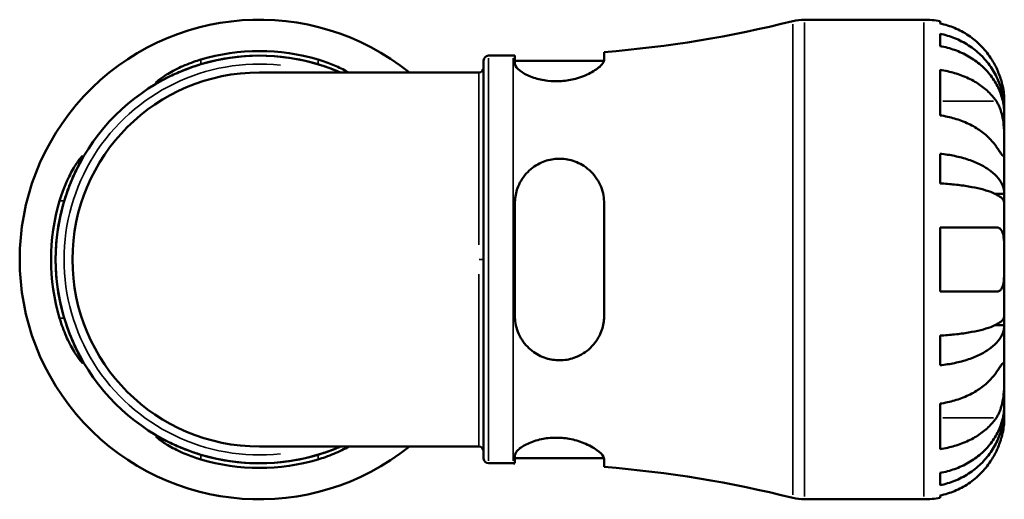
# Model space of a CAD drawing. Header units: millimetres. Extents: x 0 to 903, y 0 to 680.
# Tile 5 of 11: x 305 to 401, y 451 to 498. Entities that reach past the tile are written whole.
import ezdxf

# ---------------------------------------------------------------- set-up
doc = ezdxf.new("R2010")
doc.units = ezdxf.units.MM
doc.layers.add('Visible (ISO)', color=7, linetype='Continuous', lineweight=50)
doc.layers.add('Visible Narrow (ISO)', color=7, linetype='Continuous', lineweight=35)

msp = doc.modelspace()

# ---------------------------------------------------------------- linework, layer by layer
at = {"layer": 'Visible (ISO)'}
for p, q in [((381.85, 498.028), (393.549, 498.028)), ((395.124, 497.869), (395.124, 497.655)), ((395.124, 496.647), (395.124, 495.439)), ((350.867, 494.503), (353.277, 494.503)), ((353.459, 494.503), (353.459, 493.731)), ((362.209, 494.099), (362.209, 494.857)), ((350.397, 455.023), (350.397, 494.033)), ((353.459, 494.003), (362.197, 494.003)), ((349.927, 492.858), (328.424, 492.858)), ((395.124, 493.109), (395.124, 488.654)), ((401.424, 489.147), (401.424, 490.153)), ((401.424, 489.147), (401.412, 489.147)), ((401.424, 488.765), (401.424, 489.147)), ((401.424, 485.576), (401.424, 488.765)), ((401.424, 480.966), (401.424, 485.576)), ((395.124, 484.898), (395.124, 481.982)), ((401.424, 480.966), (400.516, 480.966)), ((401.424, 480.042), (401.424, 480.966)), ((353.459, 480.028), (353.459, 469.028)), ((362.209, 469.028), (362.209, 480.028)), ((401.424, 474.528), (401.424, 480.042)), ((395.124, 477.678), (395.124, 471.378)), ((401.424, 469.013), (401.424, 474.528)), ((401.424, 468.09), (401.424, 469.013)), ((401.424, 468.09), (400.516, 468.09)), ((401.424, 463.479), (401.424, 468.09)), ((395.124, 467.074), (395.124, 464.158)), ((401.424, 460.291), (401.424, 463.479)), ((395.124, 460.402), (395.124, 455.947)), ((401.424, 459.908), (401.412, 459.908)), ((401.424, 459.908), (401.424, 460.291)), ((401.424, 458.903), (401.424, 459.908)), ((328.424, 456.198), (349.927, 456.198)), ((350.867, 454.553), (353.277, 454.553)), ((353.459, 455.325), (353.459, 454.553)), ((353.459, 455.053), (362.197, 455.053)), ((362.209, 454.199), (362.209, 454.957)), ((395.124, 453.617), (395.124, 452.409)), ((381.85, 451.028), (393.549, 451.028)), ((395.124, 451.401), (395.124, 451.187))]:
    msp.add_line(p, q, dxfattribs=at)
for centre, radius, start, end in [((328.424, 474.528), 23.5, 51.26058, 308.73942), ((381.85, 493.328), 4.7, 90, 104.06572), ((393.549, 490.153), 7.875, 78.46304, 90), ((353.277, 607.372), 112.869, 274.53916, 284.06572), ((328.424, 474.528), 19.975, 66.58449, 293.41551), ((328.424, 474.528), 20.419, 73.64402, 106.35598), ((328.424, 474.528), 19.975, 73.27029, 106.72971), ((350.867, 494.033), 0.47, 90, 180), ((353.277, 607.372), 112.869, 270, 270.09264), ((349.927, 493.328), 0.47, 270, 0), ((328.424, 474.528), 18.33, 90, 270), ((328.424, 474.528), 20.419, 163.64402, 196.35598), ((328.424, 474.528), 19.975, 163.27029, 196.72971), ((349.927, 455.728), 0.47, 0, 90), ((328.424, 474.528), 19.975, 253.27029, 286.72971), ((328.424, 474.528), 20.419, 253.64402, 286.35598), ((350.867, 455.023), 0.47, 180, 270), ((353.277, 341.684), 112.869, 89.90736, 90), ((353.277, 341.684), 112.869, 75.93428, 85.46084), ((381.85, 455.728), 4.7, 255.93428, 270), ((393.549, 458.903), 7.875, 270, 281.53696)]:
    msp.add_arc(centre, radius, start, end, dxfattribs=at)
for points, knots in [([(400.647, 493.303), (400.489, 493.636), (400.3, 493.973), (399.792, 494.739), (399.449, 495.153), (398.76, 495.846), (398.352, 496.189), (397.471, 496.78), (397, 497.029), (396.117, 497.397), (395.626, 497.552), (395.124, 497.655)], [3.8923951, 3.8923951, 3.8923951, 3.8923951, 3.9983109, 3.9983109, 4.1454192, 4.1454192, 4.2913159, 4.2913159, 4.4372126, 4.4372126, 4.5782477, 4.5782477, 4.5782477, 4.5782477]), ([(395.124, 496.647), (395.629, 496.547), (396.123, 496.396), (397.009, 496.04), (397.48, 495.8), (398.361, 495.23), (398.77, 494.899), (399.458, 494.232), (399.8, 493.834), (400.389, 492.979), (400.637, 492.52), (401.01, 491.647), (401.169, 491.151), (401.376, 490.138), (401.424, 489.621), (401.424, 489.147)], [0.149402, 0.149402, 0.149402, 0.149402, 0.29125, 0.29125, 0.437065, 0.437065, 0.58288, 0.58288, 0.729035, 0.729035, 0.87519, 0.87519, 1.021915, 1.021915, 1.168639, 1.168639, 1.168639, 1.168639]), ([(401.424, 488.765), (401.424, 489.186), (401.376, 489.646), (401.169, 490.548), (401.01, 490.989), (400.637, 491.767), (400.389, 492.174), (399.8, 492.936), (399.458, 493.29), (398.77, 493.883), (398.361, 494.178), (397.48, 494.686), (397.009, 494.899), (396.123, 495.216), (395.629, 495.35), (395.124, 495.439)], [3.513394, 3.513394, 3.513394, 3.513394, 3.660118, 3.660118, 3.806842, 3.806842, 3.952998, 3.952998, 4.099153, 4.099153, 4.244968, 4.244968, 4.390783, 4.390783, 4.532631, 4.532631, 4.532631, 4.532631]), ([(322.674, 493.658), (322.557, 493.622), (322.44, 493.586), (321.832, 493.391), (321.354, 493.216), (320.389, 492.828), (319.917, 492.612), (319.148, 492.245), (318.845, 492.091), (318.458, 491.909), (318.349, 491.865), (318.277, 491.873), (318.313, 491.923), (318.541, 492.122), (318.755, 492.282), (319.386, 492.695), (319.836, 492.958), (320.84, 493.455), (321.386, 493.689), (322.198, 493.974), (322.435, 494.05), (322.674, 494.12)], [-1.538823, -1.538823, -1.538823, -1.538823, -1.502036, -1.502036, -1.346665, -1.346665, -1.164985, -1.164985, -0.995608, -0.995608, -0.856261, -0.856261, -0.717682, -0.717682, -0.554276, -0.554276, -0.354985, -0.354985, -0.168998, -0.168998, -0.093898, -0.093898, -0.093898, -0.093898]), ([(334.174, 494.12), (334.31, 494.08), (334.446, 494.038), (335.061, 493.838), (335.523, 493.659), (336.401, 493.27), (336.812, 493.06), (337.168, 492.858)], [-1.5504748, -1.5504748, -1.5504748, -1.5504748, -1.5078389, -1.5078389, -1.3558342, -1.3558342, -1.1970299, -1.1970299, -1.1970299, -1.1970299]), ([(362.209, 494.099), (362.209, 494.06), (362.203, 494.02), (362.148, 493.837), (362.036, 493.676), (361.629, 493.279), (361.287, 493.036), (360.446, 492.592), (359.954, 492.392), (358.965, 492.125), (358.497, 492.042), (357.563, 491.975), (357.113, 491.986), (356.189, 492.095), (355.733, 492.202), (354.862, 492.494), (354.469, 492.687), (353.844, 493.095), (353.624, 493.31), (353.481, 493.584), (353.459, 493.66), (353.459, 493.731)], [-1.535587, -1.535587, -1.535587, -1.535587, -1.492935, -1.492935, -1.349915, -1.349915, -1.158846, -1.158846, -0.975972, -0.975972, -0.830252, -0.830252, -0.694045, -0.694045, -0.540095, -0.540095, -0.362579, -0.362579, -0.174284, -0.174284, -0.096304, -0.096304, -0.096304, -0.096304]), ([(336.371, 492.858), (335.9, 493.059), (335.378, 493.263), (334.615, 493.521), (334.395, 493.591), (334.174, 493.658)], [-0.3491434, -0.3491434, -0.3491434, -0.3491434, -0.1747063, -0.1747063, -0.1051724, -0.1051724, -0.1051724, -0.1051724]), ([(401.424, 490.153), (401.424, 490.153), (401.425, 490.176), (401.423, 490.27), (401.422, 490.344), (401.408, 490.613), (401.388, 490.856), (401.303, 491.367), (401.253, 491.604), (401.135, 492.041), (401.076, 492.232), (400.94, 492.621), (400.862, 492.819), (400.735, 493.112), (400.692, 493.208), (400.647, 493.303)], [-2.1766796, -2.1766796, -2.1766796, -2.1766796, -2.1108665, -2.1108665, -2.0405522, -2.0405522, -1.917383, -1.917383, -1.8294227, -1.8294227, -1.7655818, -1.7655818, -1.7011788, -1.7011788, -1.6696191, -1.6696191, -1.6696191, -1.6696191]), ([(395.124, 493.109), (395.626, 493.036), (396.117, 492.926), (397, 492.666), (397.471, 492.49), (398.352, 492.072), (398.76, 491.829), (399.449, 491.34), (399.792, 491.047), (400.3, 490.505), (400.489, 490.267), (400.647, 490.031)], [0.14941, 0.14941, 0.14941, 0.14941, 0.290445, 0.290445, 0.4363418, 0.4363418, 0.5822385, 0.5822385, 0.7293467, 0.7293467, 0.8352626, 0.8352626, 0.8352626, 0.8352626]), ([(400.647, 490.031), (400.704, 489.945), (400.76, 489.853), (400.896, 489.598), (400.972, 489.426), (401.107, 489.053), (401.165, 488.852), (401.279, 488.353), (401.326, 488.052), (401.397, 487.356), (401.413, 486.968), (401.426, 486.22), (401.424, 485.871), (401.424, 485.576)], [-0.5076659, -0.5076659, -0.5076659, -0.5076659, -0.4671899, -0.4671899, -0.4020022, -0.4020022, -0.3350664, -0.3350664, -0.2430046, -0.2430046, -0.1248886, -0.1248886, 0, 0, 0, 0]), ([(400.647, 485.576), (400.489, 485.812), (400.3, 486.05), (399.792, 486.592), (399.449, 486.885), (398.76, 487.375), (398.352, 487.617), (397.471, 488.035), (397, 488.211), (396.117, 488.471), (395.626, 488.581), (395.124, 488.654)], [3.8923951, 3.8923951, 3.8923951, 3.8923951, 3.9983109, 3.9983109, 4.1454192, 4.1454192, 4.2913159, 4.2913159, 4.4372126, 4.4372126, 4.5782477, 4.5782477, 4.5782477, 4.5782477]), ([(401.424, 485.576), (401.424, 485.421), (401.425, 485.282), (401.423, 485.034), (401.422, 484.928), (401.409, 484.73), (401.394, 484.665), (401.329, 484.646), (401.282, 484.684), (401.165, 484.825), (401.107, 484.904), (400.972, 485.096), (400.896, 485.206), (400.76, 485.408), (400.705, 485.49), (400.647, 485.576)], [0, 0, 0, 0, 0.0660814, 0.0660814, 0.1366745, 0.1366745, 0.238734, 0.238734, 0.3345777, 0.3345777, 0.4015785, 0.4015785, 0.4668531, 0.4668531, 0.5074534, 0.5074534, 0.5074534, 0.5074534]), ([(308.832, 480.278), (308.872, 480.414), (308.914, 480.549), (309.114, 481.164), (309.293, 481.627), (309.726, 482.603), (309.986, 483.094), (310.455, 483.883), (310.666, 484.191), (310.945, 484.551), (311.03, 484.641), (311.098, 484.662), (311.086, 484.603), (310.972, 484.335), (310.86, 484.11), (310.553, 483.484), (310.351, 483.066), (309.927, 482.09), (309.705, 481.527), (309.431, 480.719), (309.361, 480.499), (309.295, 480.278)], [-1.550475, -1.550475, -1.550475, -1.550475, -1.507839, -1.507839, -1.355834, -1.355834, -1.162111, -1.162111, -0.978118, -0.978118, -0.832877, -0.832877, -0.697128, -0.697128, -0.542554, -0.542554, -0.363729, -0.363729, -0.174706, -0.174706, -0.105172, -0.105172, -0.105172, -0.105172]), ([(395.124, 484.898), (395.629, 484.845), (396.123, 484.766), (397.009, 484.58), (397.48, 484.454), (398.361, 484.155), (398.77, 483.981), (399.458, 483.632), (399.8, 483.423), (400.389, 482.975), (400.637, 482.734), (401.01, 482.276), (401.169, 482.017), (401.376, 481.486), (401.424, 481.214), (401.424, 480.966)], [0.149402, 0.149402, 0.149402, 0.149402, 0.29125, 0.29125, 0.437065, 0.437065, 0.58288, 0.58288, 0.729035, 0.729035, 0.87519, 0.87519, 1.021915, 1.021915, 1.168639, 1.168639, 1.168639, 1.168639]), ([(353.459, 480.028), (353.459, 480.14), (353.464, 480.252), (353.507, 480.814), (353.611, 481.254), (353.994, 482.2), (354.312, 482.687), (355.101, 483.487), (355.561, 483.808), (356.5, 484.22), (356.953, 484.339), (357.877, 484.427), (358.332, 484.398), (359.297, 484.186), (359.785, 483.978), (360.734, 483.361), (361.17, 482.923), (361.815, 481.932), (362.035, 481.387), (362.186, 480.551), (362.209, 480.29), (362.209, 480.028)], [-1.526725, -1.526725, -1.526725, -1.526725, -1.491728, -1.491728, -1.349818, -1.349818, -1.167107, -1.167107, -0.994354, -0.994354, -0.852968, -0.852968, -0.715165, -0.715165, -0.551541, -0.551541, -0.356073, -0.356073, -0.169926, -0.169926, -0.087686, -0.087686, -0.087686, -0.087686]), ([(401.424, 480.042), (401.424, 480.165), (401.376, 480.299), (401.169, 480.561), (401.01, 480.689), (400.637, 480.915), (400.389, 481.033), (399.8, 481.254), (399.458, 481.357), (398.77, 481.53), (398.361, 481.615), (397.48, 481.763), (397.009, 481.825), (396.123, 481.917), (395.629, 481.956), (395.124, 481.982)], [3.513394, 3.513394, 3.513394, 3.513394, 3.660118, 3.660118, 3.806842, 3.806842, 3.952998, 3.952998, 4.099153, 4.099153, 4.244968, 4.244968, 4.390783, 4.390783, 4.532631, 4.532631, 4.532631, 4.532631]), ([(395.124, 477.678), (395.626, 477.678), (396.117, 477.678), (397, 477.678), (397.471, 477.678), (398.352, 477.678), (398.76, 477.678), (399.449, 477.678), (399.792, 477.678), (400.3, 477.678), (400.489, 477.678), (400.647, 477.678)], [0.14941, 0.14941, 0.14941, 0.14941, 0.290445, 0.290445, 0.4363418, 0.4363418, 0.5822385, 0.5822385, 0.7293467, 0.7293467, 0.8352626, 0.8352626, 0.8352626, 0.8352626]), ([(400.647, 477.678), (400.709, 477.678), (400.768, 477.67), (400.904, 477.628), (400.976, 477.586), (401.108, 477.46), (401.165, 477.375), (401.279, 477.121), (401.326, 476.934), (401.398, 476.432), (401.413, 476.102), (401.426, 475.356), (401.424, 474.944), (401.424, 474.528)], [-0.5081641, -0.5081641, -0.5081641, -0.5081641, -0.4646053, -0.4646053, -0.4015475, -0.4015475, -0.3356183, -0.3356183, -0.2428696, -0.2428696, -0.1249066, -0.1249066, 0, 0, 0, 0]), ([(401.424, 474.528), (401.424, 474.309), (401.425, 474.09), (401.423, 473.646), (401.422, 473.423), (401.408, 472.837), (401.388, 472.503), (401.303, 472.026), (401.253, 471.86), (401.135, 471.634), (401.076, 471.559), (400.94, 471.446), (400.862, 471.409), (400.735, 471.382), (400.692, 471.378), (400.647, 471.378)], [-2.1766796, -2.1766796, -2.1766796, -2.1766796, -2.1108665, -2.1108665, -2.0405522, -2.0405522, -1.917383, -1.917383, -1.8294227, -1.8294227, -1.7655818, -1.7655818, -1.7011788, -1.7011788, -1.6696191, -1.6696191, -1.6696191, -1.6696191]), ([(400.647, 471.378), (400.489, 471.378), (400.3, 471.378), (399.792, 471.378), (399.449, 471.378), (398.76, 471.378), (398.352, 471.378), (397.471, 471.378), (397, 471.378), (396.117, 471.378), (395.626, 471.378), (395.124, 471.378)], [3.8923951, 3.8923951, 3.8923951, 3.8923951, 3.9983109, 3.9983109, 4.1454192, 4.1454192, 4.2913159, 4.2913159, 4.4372126, 4.4372126, 4.5782477, 4.5782477, 4.5782477, 4.5782477]), ([(362.209, 469.028), (362.209, 468.891), (362.203, 468.755), (362.148, 468.167), (362.036, 467.728), (361.629, 466.77), (361.287, 466.276), (360.446, 465.472), (359.954, 465.156), (358.965, 464.776), (358.497, 464.676), (357.563, 464.638), (357.113, 464.689), (356.189, 464.942), (355.733, 465.159), (354.862, 465.767), (354.469, 466.178), (353.844, 467.14), (353.624, 467.699), (353.481, 468.532), (353.459, 468.779), (353.459, 469.028)], [-1.535587, -1.535587, -1.535587, -1.535587, -1.492935, -1.492935, -1.349915, -1.349915, -1.158846, -1.158846, -0.975972, -0.975972, -0.830252, -0.830252, -0.694045, -0.694045, -0.540095, -0.540095, -0.362579, -0.362579, -0.174284, -0.174284, -0.096304, -0.096304, -0.096304, -0.096304]), ([(395.124, 467.074), (395.629, 467.1), (396.123, 467.139), (397.009, 467.231), (397.48, 467.293), (398.361, 467.441), (398.77, 467.526), (399.458, 467.699), (399.8, 467.801), (400.389, 468.023), (400.637, 468.141), (401.01, 468.367), (401.169, 468.495), (401.376, 468.757), (401.424, 468.891), (401.424, 469.013)], [0.149402, 0.149402, 0.149402, 0.149402, 0.29125, 0.29125, 0.437065, 0.437065, 0.58288, 0.58288, 0.729035, 0.729035, 0.87519, 0.87519, 1.021915, 1.021915, 1.168639, 1.168639, 1.168639, 1.168639]), ([(309.295, 468.778), (309.33, 468.661), (309.366, 468.544), (309.561, 467.935), (309.736, 467.458), (310.125, 466.493), (310.34, 466.02), (310.707, 465.252), (310.861, 464.948), (311.043, 464.562), (311.087, 464.453), (311.08, 464.38), (311.029, 464.417), (310.831, 464.644), (310.671, 464.858), (310.258, 465.489), (309.994, 465.939), (309.497, 466.944), (309.264, 467.489), (308.979, 468.302), (308.902, 468.539), (308.832, 468.778)], [-1.538823, -1.538823, -1.538823, -1.538823, -1.502036, -1.502036, -1.346665, -1.346665, -1.164985, -1.164985, -0.995608, -0.995608, -0.856261, -0.856261, -0.717682, -0.717682, -0.554276, -0.554276, -0.354985, -0.354985, -0.168998, -0.168998, -0.093898, -0.093898, -0.093898, -0.093898]), ([(401.424, 468.09), (401.424, 467.841), (401.376, 467.57), (401.169, 467.039), (401.01, 466.779), (400.637, 466.321), (400.389, 466.081), (399.8, 465.633), (399.458, 465.424), (398.77, 465.075), (398.361, 464.901), (397.48, 464.602), (397.009, 464.476), (396.123, 464.29), (395.629, 464.211), (395.124, 464.158)], [3.513394, 3.513394, 3.513394, 3.513394, 3.660118, 3.660118, 3.806842, 3.806842, 3.952998, 3.952998, 4.099153, 4.099153, 4.244968, 4.244968, 4.390783, 4.390783, 4.532631, 4.532631, 4.532631, 4.532631]), ([(400.647, 463.479), (400.704, 463.566), (400.76, 463.648), (400.896, 463.849), (400.972, 463.96), (401.107, 464.152), (401.165, 464.23), (401.279, 464.368), (401.326, 464.407), (401.397, 464.394), (401.413, 464.315), (401.426, 464.007), (401.424, 463.774), (401.424, 463.479)], [-0.5076659, -0.5076659, -0.5076659, -0.5076659, -0.4671899, -0.4671899, -0.4020022, -0.4020022, -0.3350664, -0.3350664, -0.2430046, -0.2430046, -0.1248886, -0.1248886, 0, 0, 0, 0]), ([(395.124, 460.402), (395.626, 460.475), (396.117, 460.585), (397, 460.845), (397.471, 461.02), (398.352, 461.439), (398.76, 461.681), (399.449, 462.171), (399.792, 462.464), (400.3, 463.006), (400.489, 463.244), (400.647, 463.479)], [0.14941, 0.14941, 0.14941, 0.14941, 0.290445, 0.290445, 0.4363418, 0.4363418, 0.5822385, 0.5822385, 0.7293467, 0.7293467, 0.8352626, 0.8352626, 0.8352626, 0.8352626]), ([(401.424, 463.479), (401.424, 463.324), (401.425, 463.152), (401.423, 462.77), (401.422, 462.559), (401.409, 462.019), (401.394, 461.684), (401.329, 461.028), (401.282, 460.715), (401.165, 460.204), (401.107, 460.003), (400.972, 459.63), (400.896, 459.459), (400.76, 459.203), (400.705, 459.111), (400.647, 459.025)], [0, 0, 0, 0, 0.0660814, 0.0660814, 0.1366745, 0.1366745, 0.238734, 0.238734, 0.3345777, 0.3345777, 0.4015785, 0.4015785, 0.4668531, 0.4668531, 0.5074534, 0.5074534, 0.5074534, 0.5074534]), ([(395.124, 453.617), (395.629, 453.706), (396.123, 453.84), (397.009, 454.157), (397.48, 454.37), (398.361, 454.878), (398.77, 455.173), (399.458, 455.766), (399.8, 456.12), (400.389, 456.881), (400.637, 457.289), (401.01, 458.067), (401.169, 458.508), (401.376, 459.409), (401.424, 459.87), (401.424, 460.291)], [0.149402, 0.149402, 0.149402, 0.149402, 0.29125, 0.29125, 0.437065, 0.437065, 0.58288, 0.58288, 0.729035, 0.729035, 0.87519, 0.87519, 1.021915, 1.021915, 1.168639, 1.168639, 1.168639, 1.168639]), ([(401.424, 459.908), (401.424, 459.435), (401.376, 458.918), (401.169, 457.905), (401.01, 457.409), (400.637, 456.535), (400.389, 456.077), (399.8, 455.221), (399.458, 454.824), (398.77, 454.157), (398.361, 453.826), (397.48, 453.255), (397.009, 453.016), (396.123, 452.66), (395.629, 452.509), (395.124, 452.409)], [3.513394, 3.513394, 3.513394, 3.513394, 3.660118, 3.660118, 3.806842, 3.806842, 3.952998, 3.952998, 4.099153, 4.099153, 4.244968, 4.244968, 4.390783, 4.390783, 4.532631, 4.532631, 4.532631, 4.532631]), ([(400.647, 459.025), (400.489, 458.789), (400.3, 458.551), (399.792, 458.009), (399.449, 457.716), (398.76, 457.226), (398.352, 456.984), (397.471, 456.566), (397, 456.39), (396.117, 456.13), (395.626, 456.02), (395.124, 455.947)], [3.8923951, 3.8923951, 3.8923951, 3.8923951, 3.9983109, 3.9983109, 4.1454192, 4.1454192, 4.2913159, 4.2913159, 4.4372126, 4.4372126, 4.5782477, 4.5782477, 4.5782477, 4.5782477]), ([(400.647, 455.753), (400.709, 455.884), (400.768, 456.016), (400.904, 456.342), (400.976, 456.534), (401.108, 456.923), (401.165, 457.118), (401.279, 457.567), (401.326, 457.809), (401.398, 458.292), (401.413, 458.509), (401.426, 458.82), (401.424, 458.903), (401.424, 458.903)], [-0.5081641, -0.5081641, -0.5081641, -0.5081641, -0.4646053, -0.4646053, -0.4015475, -0.4015475, -0.3356183, -0.3356183, -0.2428696, -0.2428696, -0.1249066, -0.1249066, 0, 0, 0, 0]), ([(322.674, 454.936), (322.538, 454.975), (322.403, 455.017), (321.788, 455.218), (321.326, 455.397), (320.349, 455.83), (319.859, 456.089), (319.069, 456.558), (318.762, 456.77), (318.401, 457.048), (318.312, 457.134), (318.29, 457.202), (318.349, 457.19), (318.618, 457.075), (318.843, 456.963), (319.468, 456.656), (319.887, 456.455), (320.862, 456.03), (321.425, 455.808), (322.233, 455.535), (322.453, 455.465), (322.674, 455.398)], [-1.550475, -1.550475, -1.550475, -1.550475, -1.507839, -1.507839, -1.355834, -1.355834, -1.162111, -1.162111, -0.978118, -0.978118, -0.832877, -0.832877, -0.697128, -0.697128, -0.542554, -0.542554, -0.363729, -0.363729, -0.174706, -0.174706, -0.105172, -0.105172, -0.105172, -0.105172]), ([(353.459, 455.325), (353.459, 455.357), (353.464, 455.39), (353.507, 455.562), (353.611, 455.714), (353.994, 456.074), (354.312, 456.285), (355.101, 456.654), (355.561, 456.813), (356.5, 457.009), (356.953, 457.061), (357.877, 457.071), (358.332, 457.032), (359.297, 456.86), (359.785, 456.715), (360.734, 456.335), (361.17, 456.091), (361.815, 455.621), (362.035, 455.396), (362.186, 455.112), (362.209, 455.031), (362.209, 454.957)], [-1.526725, -1.526725, -1.526725, -1.526725, -1.491728, -1.491728, -1.349818, -1.349818, -1.167107, -1.167107, -0.994354, -0.994354, -0.852968, -0.852968, -0.715165, -0.715165, -0.551541, -0.551541, -0.356073, -0.356073, -0.169926, -0.169926, -0.087686, -0.087686, -0.087686, -0.087686]), ([(334.174, 455.398), (334.292, 455.433), (334.409, 455.47), (335.017, 455.665), (335.495, 455.839), (336.087, 456.078), (336.231, 456.138), (336.371, 456.198)], [-1.538823, -1.538823, -1.538823, -1.538823, -1.5020365, -1.5020365, -1.3466651, -1.3466651, -1.2950265, -1.2950265, -1.2950265, -1.2950265]), ([(337.168, 456.198), (336.96, 456.08), (336.735, 455.96), (336.009, 455.601), (335.463, 455.367), (334.651, 455.082), (334.413, 455.006), (334.174, 454.936)], [-0.4473717, -0.4473717, -0.4473717, -0.4473717, -0.354985, -0.354985, -0.1689976, -0.1689976, -0.0938978, -0.0938978, -0.0938978, -0.0938978]), ([(395.124, 451.401), (395.626, 451.504), (396.117, 451.659), (397, 452.027), (397.471, 452.275), (398.352, 452.867), (398.76, 453.21), (399.449, 453.902), (399.792, 454.317), (400.3, 455.083), (400.489, 455.42), (400.647, 455.753)], [0.14941, 0.14941, 0.14941, 0.14941, 0.290445, 0.290445, 0.4363418, 0.4363418, 0.5822385, 0.5822385, 0.7293467, 0.7293467, 0.8352626, 0.8352626, 0.8352626, 0.8352626])]:
    msp.add_open_spline(points, degree=3, knots=knots, dxfattribs=at)
at = {"layer": 'Visible Narrow (ISO)'}
for p, q in [((380.708, 451.456), (380.708, 497.599)), ((381.85, 497.739), (381.85, 451.317)), ((393.549, 451.317), (393.549, 497.739)), ((322.674, 494.097), (322.674, 493.681)), ((334.174, 494.097), (334.174, 493.681)), ((350.867, 494.257), (350.867, 454.799)), ((353.277, 454.799), (353.277, 494.257)), ((400.371, 490.031), (395.401, 490.031)), ((308.855, 480.278), (309.272, 480.278)), ((350.396, 474.528), (349.971, 474.528)), ((308.855, 468.778), (309.272, 468.778)), ((400.371, 459.025), (395.401, 459.025)), ((322.674, 454.959), (322.674, 455.375)), ((334.174, 454.959), (334.174, 455.375))]:
    msp.add_line(p, q, dxfattribs=at)
msp.add_arc((328.424, 474.528), 19.153, 83.83292, 276.16708, dxfattribs=at)
for points, knots in [([(349.928, 492.8), (349.93, 492.582), (349.931, 491.744), (349.933, 488.779), (349.933, 486.493), (349.934, 481.411), (349.934, 478.713), (349.934, 475.966)], [8.2807, 8.2807, 8.2807, 8.2807, 9.057942, 9.057942, 9.943671, 9.943671, 10.72301, 10.72301, 10.72301, 10.72301]), ([(349.934, 473.09), (349.934, 472.382), (349.934, 471.678), (349.934, 469.114), (349.934, 467.305), (349.933, 463.568), (349.933, 461.722), (349.932, 458.732), (349.931, 457.6), (349.929, 456.579), (349.929, 456.354), (349.928, 456.256)], [0.135683, 0.135683, 0.135683, 0.135683, 0.3363, 0.3363, 0.874379, 0.874379, 1.544399, 1.544399, 2.224169, 2.224169, 2.577968, 2.577968, 2.577968, 2.577968])]:
    msp.add_open_spline(points, degree=3, knots=knots, dxfattribs=at)

doc.saveas('drawing.dxf')
